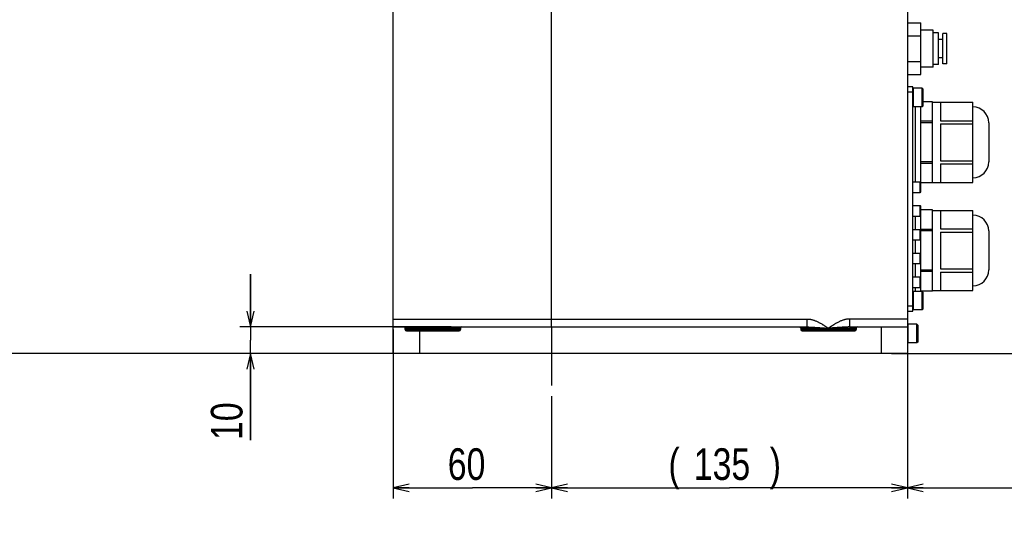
# Model space of a CAD drawing. Extents: x 0 to 3364, y 0 to 2376.
# Tile 54 of 83: x 1360 to 1733, y 776 to 973. Entities that reach past the tile are written whole.
import ezdxf

# ---------------------------------------------------------------- set-up
doc = ezdxf.new("R2010")
doc.units = 0
doc.header["$LTSCALE"] = 185.02
doc.linetypes.add('CENTER', pattern=[0.6, 0.375, -0.075, 0.075, -0.075])
doc.layers.get('0').update_dxf_attribs({"linetype": 'CONTINUOUS'})
doc.layers.add('95_ALL_DIM', color=7, linetype='CONTINUOUS')
doc.layers.add('DEFAULT_1', color=7, linetype='CENTER')
doc.styles.get("Standard").update_dxf_attribs({"font": 'txt', "width": 0.8})
doc.dimstyles.new('DIMSTYLE_1', dxfattribs={"dimtxt": 12, "dimasz": 6, "dimexe": 0.18, "dimexo": 0.0625, "dimgap": 0.09, "dimtad": 1, "dimdec": 3, "dimtxsty": 'STANDARD', "dimblk": 'OPEN', "dimblk1": 'OPEN', "dimblk2": 'OPEN', "dimcen": 0.09, "dimazin": 3, "dimtp": 0.5, "dimtm": 0.5, "dimtfac": 1, "dimtdec": 3, "dimtofl": 0, "dimtmove": 0, "dimatfit": 3, "dimtolj": 1})
doc.dimstyles.new('DIMSTYLE_3', dxfattribs={"dimtxt": 12, "dimasz": 6, "dimexe": 0.18, "dimexo": 0.0625, "dimgap": 0.09, "dimtad": 1, "dimdec": 3, "dimtxsty": 'STANDARD', "dimblk": 'OPEN', "dimblk1": 'OPEN', "dimblk2": 'OPEN', "dimcen": 0.09, "dimazin": 3, "dimtp": 0.2, "dimtm": 0.2, "dimtfac": 1, "dimtdec": 3, "dimtofl": 0, "dimtmove": 0, "dimatfit": 3, "dimtolj": 1})
doc.dimstyles.new('DIMSTYLE_4', dxfattribs={"dimtxt": 12, "dimasz": 6, "dimexe": 0.18, "dimexo": 0.0625, "dimgap": 0.09, "dimtad": 1, "dimdec": 3, "dimtxsty": 'STANDARD', "dimblk": 'OPEN', "dimblk1": 'OPEN', "dimblk2": 'OPEN', "dimcen": 0.09, "dimazin": 3, "dimtp": 0.3, "dimtm": 0.3, "dimtfac": 1, "dimtdec": 3, "dimtofl": 0, "dimtmove": 0, "dimatfit": 3, "dimtolj": 1})
doc.dimstyles.new('DIMSTYLE_6', dxfattribs={"dimtxt": 12, "dimasz": 6, "dimexe": 0.18, "dimexo": 0.0625, "dimgap": 0.09, "dimtad": 1, "dimdec": 3, "dimtxsty": 'STANDARD', "dimblk": 'OPEN', "dimblk1": 'OPEN', "dimblk2": 'OPEN', "dimcen": 0.09, "dimazin": 3, "dimtp": 0.8, "dimtm": 0.8, "dimtfac": 1, "dimtdec": 3, "dimtofl": 0, "dimtmove": 0, "dimatfit": 3, "dimtolj": 1})
doc.dimstyles.new('DIMSTYLE_7', dxfattribs={"dimtxt": 12, "dimasz": 6, "dimexe": 0.18, "dimexo": 0.0625, "dimgap": 0.09, "dimtad": 1, "dimdec": 0, "dimtxsty": 'STANDARD', "dimblk": 'OPEN', "dimblk1": 'OPEN', "dimblk2": 'OPEN', "dimcen": 0.09, "dimazin": 3, "dimtp": 0.3, "dimtm": 0.3, "dimtfac": 1, "dimtdec": 0, "dimtofl": 0, "dimtmove": 0, "dimatfit": 3, "dimtolj": 1})

# ---------------------------------------------------------------- blocks, each defined once
blk = doc.blocks.new('_OPEN')
at = {"color": 0, "linetype": 'BYBLOCK'}
for p, q in [((0, 0), (-1, 0.233)), ((-1, -0.233), (0, 0)), ((-1, 0), (0, 0))]:
    blk.add_line(p, q, dxfattribs=at)
blk = doc.blocks.new('*D13')
at = {"layer": '95_ALL_DIM', "color": 2, "linetype": 'CONTINUOUS'}
for p, q in [((956.07, 1087.12), (819.93, 1087.12)), ((823.93, 1087.12), (823.93, 966.62)), ((823.93, 846.12), (823.93, 966.62)), ((1507.68, 846.12), (819.93, 846.12))]:
    blk.add_line(p, q, dxfattribs=at)
at = {"layer": '95_ALL_DIM', "color": 2, "linetype": 'CONTINUOUS', "xscale": 6, "yscale": 6, "zscale": 6}
for p, rotation in [((823.93, 1087.12), 90), ((823.93, 846.12), 270)]:
    blk.add_blockref('_OPEN', p, dxfattribs=dict(at, rotation=rotation))
at = {"layer": '95_ALL_DIM', "color": 2, "linetype": 'CONTINUOUS', "width": 0.8}
blk.add_text('241', height=12, rotation=90, dxfattribs=at).set_placement((820.93, 954.99))
blk = doc.blocks.new('*D15')
at = {"layer": '95_ALL_DIM', "color": 2, "linetype": 'CONTINUOUS'}
for p, q in [((1184.04, 1024.12), (1139.93, 1024.12)), ((1143.93, 1024.12), (1143.93, 935.12)), ((1143.93, 846.12), (1143.93, 935.12)), ((1507.68, 846.12), (1139.93, 846.12))]:
    blk.add_line(p, q, dxfattribs=at)
at = {"layer": '95_ALL_DIM', "color": 2, "linetype": 'CONTINUOUS', "xscale": 6, "yscale": 6, "zscale": 6}
for p, rotation in [((1143.93, 1024.12), 90), ((1143.93, 846.12), 270)]:
    blk.add_blockref('_OPEN', p, dxfattribs=dict(at, rotation=rotation))
at = {"layer": '95_ALL_DIM', "color": 2, "linetype": 'CONTINUOUS', "width": 0.8}
blk.add_text('178', height=12, rotation=90, dxfattribs=at).set_placement((1140.93, 918.3))
blk = doc.blocks.new('*D16')
at = {"layer": '95_ALL_DIM', "color": 2, "linetype": 'CONTINUOUS'}
for p, q in [((1700.68, 1012.62), (1771.48, 1012.62)), ((1767.48, 1012.62), (1767.48, 929.37)), ((1767.48, 846.12), (1767.48, 929.37)), ((1690.68, 846.12), (1771.48, 846.12))]:
    blk.add_line(p, q, dxfattribs=at)
at = {"layer": '95_ALL_DIM', "color": 2, "linetype": 'CONTINUOUS', "xscale": 6, "yscale": 6, "zscale": 6}
for p, rotation in [((1767.48, 1012.62), 90), ((1767.48, 846.12), 270)]:
    blk.add_blockref('_OPEN', p, dxfattribs=dict(at, rotation=rotation))
at = {"layer": '95_ALL_DIM', "color": 2, "linetype": 'CONTINUOUS', "width": 0.8}
blk.add_text('166.5', height=12, rotation=90, dxfattribs=at).set_placement((1764.48, 907.47))
blk = doc.blocks.new('*D17')
at = {"layer": '95_ALL_DIM', "color": 2, "linetype": 'CONTINUOUS'}
for p, q in [((1457.18, 1526.12), (1811.48, 1526.12)), ((1807.48, 1526.12), (1807.48, 1186.12)), ((1807.48, 846.12), (1807.48, 1186.12)), ((1690.68, 846.12), (1811.48, 846.12))]:
    blk.add_line(p, q, dxfattribs=at)
at = {"layer": '95_ALL_DIM', "color": 2, "linetype": 'CONTINUOUS', "xscale": 6, "yscale": 6, "zscale": 6}
for p, rotation in [((1807.48, 1526.12), 90), ((1807.48, 846.12), 270)]:
    blk.add_blockref('_OPEN', p, dxfattribs=dict(at, rotation=rotation))
at = {"layer": '95_ALL_DIM', "color": 2, "linetype": 'CONTINUOUS', "width": 0.8}
for s, p in [('680', (1804.48, 1189.1)), ('MAX.', (1804.48, 1150.7))]:
    blk.add_text(s, height=12, rotation=90, dxfattribs=at).set_placement(p)
blk = doc.blocks.new('*D18')
at = {"layer": '95_ALL_DIM', "color": 2, "linetype": 'CONTINUOUS'}
for p, q in [((1501.68, 855.12), (1501.68, 791.12)), ((1561.68, 829.91), (1561.68, 791.12)), ((1501.68, 795.12), (1531.68, 795.12)), ((1561.68, 795.12), (1531.68, 795.12))]:
    blk.add_line(p, q, dxfattribs=at)
at = {"layer": '95_ALL_DIM', "color": 2, "linetype": 'CONTINUOUS', "xscale": 6, "yscale": 6, "zscale": 6, "rotation": 180}
blk.add_blockref('_OPEN', (1501.68, 795.12), dxfattribs=at)
at = {"layer": '95_ALL_DIM', "color": 2, "linetype": 'CONTINUOUS', "xscale": 6, "yscale": 6, "zscale": 6}
blk.add_blockref('_OPEN', (1561.68, 795.12), dxfattribs=at)
at = {"layer": '95_ALL_DIM', "color": 2, "linetype": 'CONTINUOUS', "width": 0.8}
blk.add_text('60', height=12, dxfattribs=at).set_placement((1522.32, 798.12))
blk = doc.blocks.new('*D19')
at = {"layer": '95_ALL_DIM', "color": 2, "linetype": 'CONTINUOUS'}
for p, q in [((939, 1405.12), (779.93, 1405.12)), ((783.93, 1405.12), (783.93, 1125.62)), ((783.93, 846.12), (783.93, 1125.62)), ((1507.68, 846.12), (779.93, 846.12))]:
    blk.add_line(p, q, dxfattribs=at)
at = {"layer": '95_ALL_DIM', "color": 2, "linetype": 'CONTINUOUS', "xscale": 6, "yscale": 6, "zscale": 6}
for p, rotation in [((783.93, 1405.12), 90), ((783.93, 846.12), 270)]:
    blk.add_blockref('_OPEN', p, dxfattribs=dict(at, rotation=rotation))
at = {"layer": '95_ALL_DIM', "color": 2, "linetype": 'CONTINUOUS', "width": 0.8}
blk.add_text('559', height=12, rotation=90, dxfattribs=at).set_placement((780.93, 1126.11))
blk = doc.blocks.new('*D22')
at = {"layer": '95_ALL_DIM', "color": 2, "linetype": 'CONTINUOUS'}
for p, q in [((1447.48, 856.12), (1447.48, 876.12)), ((1447.48, 876.12), (1447.48, 851.12)), ((1523.68, 856.12), (1443.48, 856.12)), ((1447.48, 813.25), (1447.48, 851.12)), ((1507.68, 846.12), (1443.48, 846.12)), ((1447.48, 846.12), (1447.48, 813.25))]:
    blk.add_line(p, q, dxfattribs=at)
at = {"layer": '95_ALL_DIM', "color": 2, "linetype": 'CONTINUOUS', "xscale": 6, "yscale": 6, "zscale": 6}
for p, rotation in [((1447.48, 856.12), 270), ((1447.48, 846.12), 90)]:
    blk.add_blockref('_OPEN', p, dxfattribs=dict(at, rotation=rotation))
at = {"layer": '95_ALL_DIM', "color": 2, "linetype": 'CONTINUOUS', "width": 0.8}
blk.add_text('10', height=12, rotation=90, dxfattribs=at).set_placement((1444.48, 813.25))
blk = doc.blocks.new('*D56')
at = {"layer": '95_ALL_DIM', "color": 2, "linetype": 'CONTINUOUS'}
for p, q in [((1696.68, 855.12), (1696.68, 791.12)), ((1787.14, 842.6), (1787.14, 791.12)), ((1696.68, 795.12), (1741.91, 795.12)), ((1787.14, 795.12), (1741.91, 795.12)), ((1741.91, 795.12), (1952.06, 795.12))]:
    blk.add_line(p, q, dxfattribs=at)
at = {"layer": '95_ALL_DIM', "color": 2, "linetype": 'CONTINUOUS', "xscale": 6, "yscale": 6, "zscale": 6, "rotation": 180}
blk.add_blockref('_OPEN', (1696.68, 795.12), dxfattribs=at)
at = {"layer": '95_ALL_DIM', "color": 2, "linetype": 'CONTINUOUS', "xscale": 6, "yscale": 6, "zscale": 6}
blk.add_blockref('_OPEN', (1787.14, 795.12), dxfattribs=at)
at = {"layer": '95_ALL_DIM', "color": 2, "linetype": 'CONTINUOUS', "width": 0.8}
for s, p in [('90', (1798.46, 798.12)), (' or more', (1817.66, 798.12)), ('Space for cables', (1798.46, 780.12))]:
    blk.add_text(s, height=12, dxfattribs=at).set_placement(p)
blk = doc.blocks.new('*D58')
at = {"layer": '95_ALL_DIM', "color": 2, "linetype": 'CONTINUOUS'}
for p, q in [((1507.68, 846.12), (1139.93, 846.12)), ((1143.93, 846.12), (1143.93, 820.62)), ((1143.93, 795.12), (1143.93, 820.62)), ((975.68, 795.12), (1147.93, 795.12))]:
    blk.add_line(p, q, dxfattribs=at)
at = {"layer": '95_ALL_DIM', "color": 2, "linetype": 'CONTINUOUS', "xscale": 6, "yscale": 6, "zscale": 6}
for p, rotation in [((1143.93, 846.12), 90), ((1143.93, 795.12), 270)]:
    blk.add_blockref('_OPEN', p, dxfattribs=dict(at, rotation=rotation))
at = {"layer": '95_ALL_DIM', "color": 2, "linetype": 'CONTINUOUS', "width": 0.8}
blk.add_text('51', height=12, rotation=90, dxfattribs=at).set_placement((1140.93, 813.33))
blk = doc.blocks.new('*D62')
at = {"color": 2, "linetype": 'CONTINUOUS'}
for p, q in [((1696.68, 842.12), (1696.68, 791.12)), ((1561.68, 829.91), (1561.68, 791.12)), ((1561.68, 795.12), (1629.18, 795.12)), ((1696.68, 795.12), (1629.18, 795.12))]:
    blk.add_line(p, q, dxfattribs=at)
at = {"color": 2, "linetype": 'CONTINUOUS', "xscale": 6, "yscale": 6, "zscale": 6, "rotation": 180}
blk.add_blockref('_OPEN', (1561.68, 795.12), dxfattribs=at)
at = {"color": 2, "linetype": 'CONTINUOUS', "xscale": 6, "yscale": 6, "zscale": 6}
blk.add_blockref('_OPEN', (1696.68, 795.12), dxfattribs=at)
at = {"color": 2, "linetype": 'CONTINUOUS', "width": 0.8}
for s, p in [('(', (1606.03, 798.12)), ('135', (1615.63, 798.12)), (')', (1644.43, 798.12))]:
    blk.add_text(s, height=12, dxfattribs=at).set_placement(p)

msp = doc.modelspace()

# ---------------------------------------------------------------- linework, layer by layer
at = {"color": 7, "linetype": 'CONTINUOUS'}
for p, q in [((1696.6839, 1012.6181), (1696.6839, 846.1181)), ((1561.6839, 856.1181), (1561.6839, 990.8406)), ((1501.6839, 846.1181), (1501.6839, 975.8049)), ((1696.6839, 971.4331), (1701.6839, 971.4331)), ((1701.6839, 951.8031), (1701.6839, 971.4331)), ((1706.4839, 968.6181), (1701.6839, 968.6181)), ((1706.4839, 954.6181), (1706.4839, 968.6181)), ((1708.3839, 967.6181), (1706.4839, 967.6181)), ((1708.3839, 955.6181), (1708.3839, 967.6181)), ((1711.5839, 967.3681), (1710.0839, 967.3681)), ((1710.0839, 955.8681), (1710.0839, 967.3681)), ((1711.5839, 955.8681), (1711.5839, 967.3681)), ((1696.6839, 966.5256), (1701.6839, 966.5256)), ((1710.0839, 965.1181), (1708.3839, 965.1181)), ((1696.6839, 956.7106), (1701.6839, 956.7106)), ((1710.0839, 958.1181), (1708.3839, 958.1181)), ((1706.4839, 954.6181), (1701.6839, 954.6181)), ((1708.3839, 955.6181), (1706.4839, 955.6181)), ((1711.5839, 955.8681), (1710.0839, 955.8681)), ((1696.6839, 951.8031), (1701.6839, 951.8031)), ((1698.6839, 947.1181), (1696.6839, 947.1181)), ((1698.6839, 945.1181), (1696.6839, 945.1181)), ((1698.6839, 862.1181), (1698.6839, 947.1181)), ((1702.2839, 946.6181), (1698.7839, 946.6181)), ((1698.7839, 946.6181), (1698.7839, 939.6181)), ((1702.6839, 946.2181), (1702.2839, 946.6181)), ((1702.2839, 939.6181), (1702.2839, 946.6181)), ((1702.6839, 940.0182), (1702.6839, 946.2181)), ((1706.1839, 941.5181), (1702.6839, 941.5181)), ((1706.1839, 941.5145), (1702.6839, 941.5145)), ((1706.1839, 910.7181), (1706.1839, 941.5181)), ((1706.1839, 941.3181), (1721.4839, 941.3181)), ((1709.1839, 941.302), (1721.4839, 941.302)), ((1709.1839, 941.302), (1709.1839, 934.317)), ((1721.4839, 910.9181), (1721.4839, 941.3181)), ((1702.2839, 939.6181), (1698.7839, 939.6181)), ((1699.6839, 911.1181), (1699.6839, 939.6181)), ((1701.6839, 907.2681), (1701.6839, 939.6181)), ((1702.6839, 940.0181), (1702.2839, 939.6181)), ((1706.1839, 934.1044), (1701.6839, 934.1044)), ((1709.1839, 934.317), (1721.4839, 934.317)), ((1706.1839, 933.5283), (1701.6839, 933.5283)), ((1709.1839, 933.1031), (1721.4839, 933.1031)), ((1709.1839, 933.1031), (1709.1839, 919.1331)), ((1727.4839, 933.5181), (1727.4839, 918.7181)), ((1706.1839, 918.708), (1701.6839, 918.708)), ((1709.1839, 919.1331), (1721.4839, 919.1331)), ((1706.1839, 918.1318), (1701.6839, 918.1318)), ((1709.1839, 917.9193), (1721.4839, 917.9193)), ((1709.1839, 917.9193), (1709.1839, 910.9343)), ((1698.6839, 911.1181), (1701.5339, 911.1181)), ((1701.5339, 911.1181), (1701.6839, 910.9681)), ((1701.5339, 907.1181), (1701.5339, 911.1181)), ((1706.1839, 910.7217), (1701.6839, 910.7217)), ((1706.1839, 910.7181), (1701.6839, 910.7181)), ((1706.1839, 910.9181), (1721.4839, 910.9181)), ((1709.1839, 910.9343), (1721.4839, 910.9343)), ((1698.6839, 907.1181), (1701.5339, 907.1181)), ((1701.5339, 907.1181), (1701.6839, 907.2681)), ((1698.6839, 902.1181), (1701.5339, 902.1181)), ((1701.5339, 902.1181), (1701.6839, 901.9681)), ((1701.5339, 898.1181), (1701.5339, 902.1181)), ((1701.6839, 869.6181), (1701.6839, 901.9681)), ((1706.1839, 900.5181), (1701.6839, 900.5181)), ((1706.1839, 900.5145), (1701.6839, 900.5145)), ((1706.1839, 869.7181), (1706.1839, 900.5181)), ((1706.1839, 900.3181), (1721.4839, 900.3181)), ((1709.1839, 900.302), (1721.4839, 900.302)), ((1709.1839, 900.302), (1709.1839, 893.317)), ((1721.4839, 869.9181), (1721.4839, 900.3181)), ((1698.6839, 898.1181), (1701.5339, 898.1181)), ((1699.6839, 893.1181), (1699.6839, 898.1181)), ((1701.5339, 898.1181), (1701.6839, 898.2681)), ((1698.6839, 893.1181), (1701.5339, 893.1181)), ((1701.5339, 893.1181), (1701.6839, 892.9681)), ((1701.5339, 889.1181), (1701.5339, 893.1181)), ((1706.1839, 893.1044), (1701.6839, 893.1044)), ((1706.1839, 892.5283), (1701.6839, 892.5283)), ((1709.1839, 893.317), (1721.4839, 893.317)), ((1727.4839, 892.5181), (1727.4839, 877.7181)), ((1698.6839, 889.1181), (1701.5339, 889.1181)), ((1699.6839, 884.1181), (1699.6839, 889.1181)), ((1701.5339, 889.1181), (1701.6839, 889.2681)), ((1709.1839, 892.1031), (1721.4839, 892.1031)), ((1709.1839, 892.1031), (1709.1839, 878.1331)), ((1698.6839, 884.1181), (1701.5339, 884.1181)), ((1701.5339, 884.1181), (1701.6839, 883.9681)), ((1701.5339, 880.1181), (1701.5339, 884.1181)), ((1698.6839, 880.1181), (1701.5339, 880.1181)), ((1699.6839, 875.1181), (1699.6839, 880.1181)), ((1701.5339, 880.1181), (1701.6839, 880.2681)), ((1706.1839, 877.708), (1701.6839, 877.708)), ((1709.1839, 878.1331), (1721.4839, 878.1331)), ((1698.6839, 875.1181), (1701.5339, 875.1181)), ((1701.5339, 875.1181), (1701.6839, 874.9681)), ((1701.5339, 871.1181), (1701.5339, 875.1181)), ((1706.1839, 877.1318), (1701.6839, 877.1318)), ((1709.1839, 876.9193), (1721.4839, 876.9193)), ((1709.1839, 876.9193), (1709.1839, 869.9343)), ((1698.6839, 871.1181), (1701.5339, 871.1181)), ((1699.6839, 869.6181), (1699.6839, 871.1181)), ((1701.5339, 871.1181), (1701.6839, 871.2681)), ((1702.2839, 869.6181), (1698.7839, 869.6181)), ((1698.7839, 869.6181), (1698.7839, 862.6181)), ((1706.1839, 869.7217), (1701.6839, 869.7217)), ((1706.1839, 869.7181), (1701.6839, 869.7181)), ((1702.6839, 869.2181), (1702.2839, 869.6181)), ((1702.2839, 862.6181), (1702.2839, 869.6181)), ((1702.6839, 863.0182), (1702.6839, 869.2181)), ((1706.1839, 869.9181), (1721.4839, 869.9181)), ((1709.1839, 869.9343), (1721.4839, 869.9343)), ((1696.6839, 864.1181), (1698.6839, 864.1181)), ((1702.2839, 862.6181), (1698.7839, 862.6181)), ((1702.6839, 863.0181), (1702.2839, 862.6181)), ((1501.6839, 859.1181), (1658.6372, 859.1181)), ((1658.6372, 856.1181), (1658.6372, 859.1181)), ((1696.6839, 859.1181), (1674.7306, 859.1181)), ((1674.7306, 859.1181), (1674.7306, 856.1181)), ((1696.6839, 862.1181), (1698.6839, 862.1181)), ((1501.6839, 856.1181), (1658.6372, 856.1181)), ((1506.1839, 855.6181), (1527.1839, 855.6181)), ((1506.1839, 855.1181), (1506.1839, 855.6181)), ((1527.1839, 855.6181), (1527.1839, 855.1181)), ((1656.1839, 855.6181), (1677.1839, 855.6181)), ((1656.1839, 855.6181), (1656.1839, 855.1181)), ((1674.7306, 856.1181), (1696.6839, 856.1181)), ((1677.1839, 855.6181), (1677.1839, 855.1181)), ((1686.6839, 856.1181), (1686.6839, 846.1181)), ((1700.2839, 857.1181), (1696.7839, 857.1181)), ((1696.7839, 857.1181), (1696.7839, 850.1181)), ((1700.6839, 856.7181), (1700.2839, 857.1181)), ((1700.2839, 850.1181), (1700.2839, 857.1181)), ((1700.6839, 850.5182), (1700.6839, 856.7181)), ((1506.1839, 855.1181), (1527.1839, 855.1181)), ((1506.6839, 854.6181), (1526.6839, 854.6181)), ((1511.6839, 846.1181), (1511.6839, 854.6181)), ((1656.1839, 855.1181), (1677.1839, 855.1181)), ((1656.6839, 854.6181), (1676.6839, 854.6181)), ((1700.2839, 850.1181), (1696.7839, 850.1181)), ((1700.6839, 850.5181), (1700.2839, 850.1181)), ((1696.6839, 846.1181), (1501.6839, 846.1181))]:
    msp.add_line(p, q, dxfattribs=at)
for centre, radius, start, end in [((1698.7839, 946.5181), 0.1, 90, 180), ((1698.7839, 939.7181), 0.1, 180, 270), ((1721.4839, 933.5181), 6, 0, 90), ((1721.4839, 918.7181), 6, 270, 360), ((1721.4839, 892.5181), 6, 0, 90), ((1721.4839, 877.7181), 6, 270, 360), ((1698.7839, 869.5181), 0.1, 90, 180), ((1698.7839, 862.7181), 0.1, 180, 270), ((1505.6839, 855.6181), 0.5, 0, 90), ((1527.6839, 855.6181), 0.5, 90, 180), ((1655.6839, 855.6181), 0.5, 0, 90), ((1677.6839, 855.6181), 0.5, 90, 180), ((1696.7839, 857.0181), 0.1, 90, 180), ((1506.6839, 855.1181), 0.5, 180, 270), ((1526.6839, 855.1181), 0.5, 270, 360), ((1656.6839, 855.1181), 0.5, 180, 270), ((1676.6839, 855.1181), 0.5, 270, 360), ((1696.7839, 850.2181), 0.1, 180, 270)]:
    msp.add_arc(centre, radius, start, end, dxfattribs=at)
for points, knots in [([(1658.6372, 859.1181), (1658.7464, 859.1181), (1658.9687, 859.1126), (1659.3085, 859.0876), (1659.6619, 859.0449), (1660.0308, 858.9827), (1660.4166, 858.8995), (1660.821, 858.7929), (1661.2463, 858.6606), (1661.6955, 858.4993), (1662.1647, 858.3081), (1662.6389, 858.0926), (1663.1015, 857.8622), (1663.5396, 857.6272), (1663.9445, 857.3968), (1664.3069, 857.1809), (1664.624, 856.9853), (1664.9006, 856.8102), (1665.1443, 856.653), (1665.3597, 856.512), (1665.5507, 856.3855), (1665.7217, 856.2713), (1665.8766, 856.1672), (1666.0174, 856.0721), (1666.1452, 855.9854), (1666.2616, 855.9063), (1666.3699, 855.8325), (1666.4743, 855.7613), (1666.5785, 855.6902), (1666.6483, 855.6424), (1666.6839, 855.6181)], [0, 0, 0, 0, 0.03676917, 0.07485296, 0.11467281, 0.15656548, 0.20075457, 0.24751178, 0.29729492, 0.35067653, 0.40816323, 0.46781753, 0.52598943, 0.58212672, 0.63518215, 0.6828263, 0.72413967, 0.76063087, 0.79302564, 0.82177554, 0.84729688, 0.87017125, 0.89098051, 0.91014596, 0.92737519, 0.94298533, 0.9575207, 0.97151383, 0.98549651, 1, 1, 1, 1]), ([(1674.7306, 859.1181), (1674.6212, 859.1181), (1674.3985, 859.1125), (1674.0581, 859.0875), (1673.7042, 859.0446), (1673.3347, 858.9823), (1672.9483, 858.8988), (1672.5433, 858.792), (1672.1173, 858.6592), (1671.6672, 858.4974), (1671.1964, 858.3053), (1670.7204, 858.0886), (1670.2566, 857.8571), (1669.8183, 857.6217), (1669.4142, 857.3915), (1669.0529, 857.176), (1668.7372, 856.9812), (1668.462, 856.807), (1668.2194, 856.6504), (1668.0049, 856.5099), (1667.8148, 856.384), (1667.6453, 856.2708), (1667.4917, 856.1675), (1667.3515, 856.0729), (1667.2236, 855.9861), (1667.1069, 855.9067), (1666.9983, 855.8328), (1666.8938, 855.7615), (1666.7895, 855.6903), (1666.7195, 855.6425), (1666.6839, 855.6181)], [0, 0, 0, 0, 0.03683757, 0.07498437, 0.1148636, 0.15681605, 0.20107799, 0.24791436, 0.29778817, 0.35125245, 0.4089187, 0.46893845, 0.52728181, 0.58341225, 0.63640004, 0.6838779, 0.72501709, 0.76128603, 0.79354017, 0.82223725, 0.84762177, 0.8702933, 0.89087442, 0.90992267, 0.92724112, 0.94290115, 0.957465, 0.97147509, 0.98547305, 1, 1, 1, 1]), ([(1519.4257, 856.1181), (1519.3994, 856.1181), (1519.3438, 856.1187), (1519.256, 856.1204), (1519.1595, 856.1224), (1519.0547, 856.1242), (1518.942, 856.1257), (1518.8217, 856.1264), (1518.6943, 856.1264), (1518.5601, 856.1256), (1518.4196, 856.1241), (1518.2732, 856.1222), (1518.1214, 856.1203), (1517.965, 856.1186), (1517.8591, 856.1181), (1517.8055, 856.1181)], [0, 0, 0, 0, 0.04866562, 0.10293892, 0.16258734, 0.22736404, 0.2970233, 0.37132743, 0.4500448, 0.53294131, 0.61976693, 0.71024041, 0.80403484, 0.90076811, 1, 1, 1, 1]), ([(1658.6372, 856.1181), (1658.6955, 856.1181), (1658.8171, 856.1173), (1659.0078, 856.114), (1659.2162, 856.1082), (1659.4452, 856.0999), (1659.6983, 856.0888), (1659.9792, 856.0747), (1660.2929, 856.0572), (1660.6463, 856.0359), (1661.0427, 856.0106), (1661.4758, 855.9817), (1661.9321, 855.9505), (1662.3965, 855.9183), (1662.8555, 855.8862), (1663.2932, 855.8554), (1663.6958, 855.8271), (1664.0592, 855.8016), (1664.3866, 855.7786), (1664.6822, 855.7579), (1664.9487, 855.7392), (1665.1893, 855.7224), (1665.408, 855.7071), (1665.6087, 855.6931), (1665.7927, 855.6803), (1665.9609, 855.6685), (1666.1153, 855.6578), (1666.2602, 855.6477), (1666.4006, 855.6379), (1666.5413, 855.6281), (1666.6358, 855.6215), (1666.6839, 855.6181)], [0, 0, 0, 0, 0.02172184, 0.04524362, 0.070957, 0.09926163, 0.1305303, 0.16520406, 0.20390367, 0.2474479, 0.29689922, 0.35169815, 0.408957, 0.46704268, 0.52492722, 0.58015828, 0.6302647, 0.67511174, 0.71570257, 0.75237097, 0.7853723, 0.81508636, 0.84209209, 0.86696209, 0.88994644, 0.91071667, 0.92969581, 0.94751057, 0.96476246, 0.98205728, 1, 1, 1, 1]), ([(1674.7306, 856.1181), (1674.6721, 856.1181), (1674.5503, 856.1173), (1674.3593, 856.114), (1674.1506, 856.1082), (1673.9211, 856.0999), (1673.6676, 856.0888), (1673.3861, 856.0746), (1673.0716, 856.057), (1672.7174, 856.0356), (1672.3194, 856.0102), (1671.8842, 855.9812), (1671.4259, 855.9499), (1670.9603, 855.9175), (1670.5012, 855.8854), (1670.0642, 855.8547), (1669.6628, 855.8265), (1669.301, 855.8011), (1668.9751, 855.7782), (1668.6806, 855.7576), (1668.4151, 855.739), (1668.176, 855.7222), (1667.9592, 855.7071), (1667.7601, 855.6932), (1667.5767, 855.6804), (1667.4083, 855.6686), (1667.2534, 855.6578), (1667.1082, 855.6477), (1666.9676, 855.6379), (1666.8267, 855.6281), (1666.7321, 855.6215), (1666.6839, 855.6181)], [0, 0, 0, 0, 0.0217639, 0.04532779, 0.07108472, 0.09943665, 0.13076622, 0.16551182, 0.20430004, 0.24793084, 0.29753513, 0.35268354, 0.41024533, 0.46844442, 0.52633451, 0.58147167, 0.63141297, 0.67604715, 0.71642004, 0.75297933, 0.78590038, 0.81542256, 0.84216523, 0.86677627, 0.88966982, 0.91056004, 0.92959487, 0.94744224, 0.96471429, 0.98202811, 1, 1, 1, 1])]:
    msp.add_open_spline(points, degree=3, knots=knots, dxfattribs=at)
at = {"layer": 'DEFAULT_1', "color": 7, "linetype": 'CENTER'}
msp.add_line((1561.6839, 856.1181), (1561.6839, 833.9105), dxfattribs=at)

# ---------------------------------------------------------------- dimensions: what is measured, and where the dimension line sits
at = {"color": 2, "linetype": 'CONTINUOUS'}
dim = msp.add_linear_dim(base=(1696.6839, 795.1181), p1=(1561.6839, 829.9105), p2=(1696.6839, 842.1181), dimstyle='DIMSTYLE_1', dxfattribs=at)
dim.commit()
dim.dimension.update_dxf_attribs({"geometry": '*D62', "text_midpoint": (1630.0326, 804.1181), "dimtype": 160})
at = {"layer": '95_ALL_DIM', "color": 2, "linetype": 'CONTINUOUS'}
dim = msp.add_linear_dim(base=(1807.4839, 1526.1181), p1=(1690.6839, 846.1181), p2=(1457.1839, 1526.1181), angle=90, text='MAX.<>', dimstyle='DIMSTYLE_6', dxfattribs=at)
dim.commit()
dim.dimension.update_dxf_attribs({"geometry": '*D17', "text_midpoint": (1798.4839, 1184.2956), "dimtype": 160})
for base, p1, p2, angle, dimstyle, picture, middle in [((783.9345, 846.1181), (938.9989, 1405.1181), (1507.6839, 846.1181), 270, 'DIMSTYLE_6', '*D19', (774.9345, 1140.5114)), ((823.9345, 846.1181), (956.073, 1087.1181), (1507.6839, 846.1181), 270, 'DIMSTYLE_1', '*D13', (814.9345, 969.385)), ((1143.9345, 846.1181), (1184.0444, 1024.1181), (1507.6839, 846.1181), 270, 'DIMSTYLE_1', '*D15', (1134.9345, 932.6958)), ((1767.4839, 846.1181), (1700.6839, 1012.6181), (1690.6839, 846.1181), 270, 'DIMSTYLE_1', '*D16', (1758.4839, 931.4669)), ((1447.4839, 856.1181), (1507.6839, 846.1181), (1523.6839, 856.1181), 90, 'DIMSTYLE_3', '*D22', (1438.4839, 822.8481)), ((1143.9345, 846.1181), (975.6839, 795.1181), (1507.6839, 846.1181), 90, 'DIMSTYLE_4', '*D58', (1134.9345, 822.9292))]:
    dim = msp.add_linear_dim(base=base, p1=p1, p2=p2, angle=angle, dimstyle=dimstyle, dxfattribs=at)
    dim.commit()
    dim.dimension.update_dxf_attribs({"geometry": picture, "text_midpoint": middle, "dimtype": 160})
dim = msp.add_linear_dim(base=(1561.6839, 795.1181), p1=(1501.6839, 855.1181), p2=(1561.6839, 829.9105), dimstyle='DIMSTYLE_4', dxfattribs=at)
dim.commit()
dim.dimension.update_dxf_attribs({"geometry": '*D18', "text_midpoint": (1531.9237, 804.1181), "dimtype": 160})
dim = msp.add_linear_dim(base=(1787.1438, 795.1181), p1=(1696.6839, 855.1181), p2=(1787.1438, 842.6009), text='<> or more\\PSpace for cables', dimstyle='DIMSTYLE_7', dxfattribs=at)
dim.commit()
dim.dimension.update_dxf_attribs({"geometry": '*D56', "text_midpoint": (1875.2611, 795.1181), "dimtype": 160})

doc.saveas('drawing.dxf')
